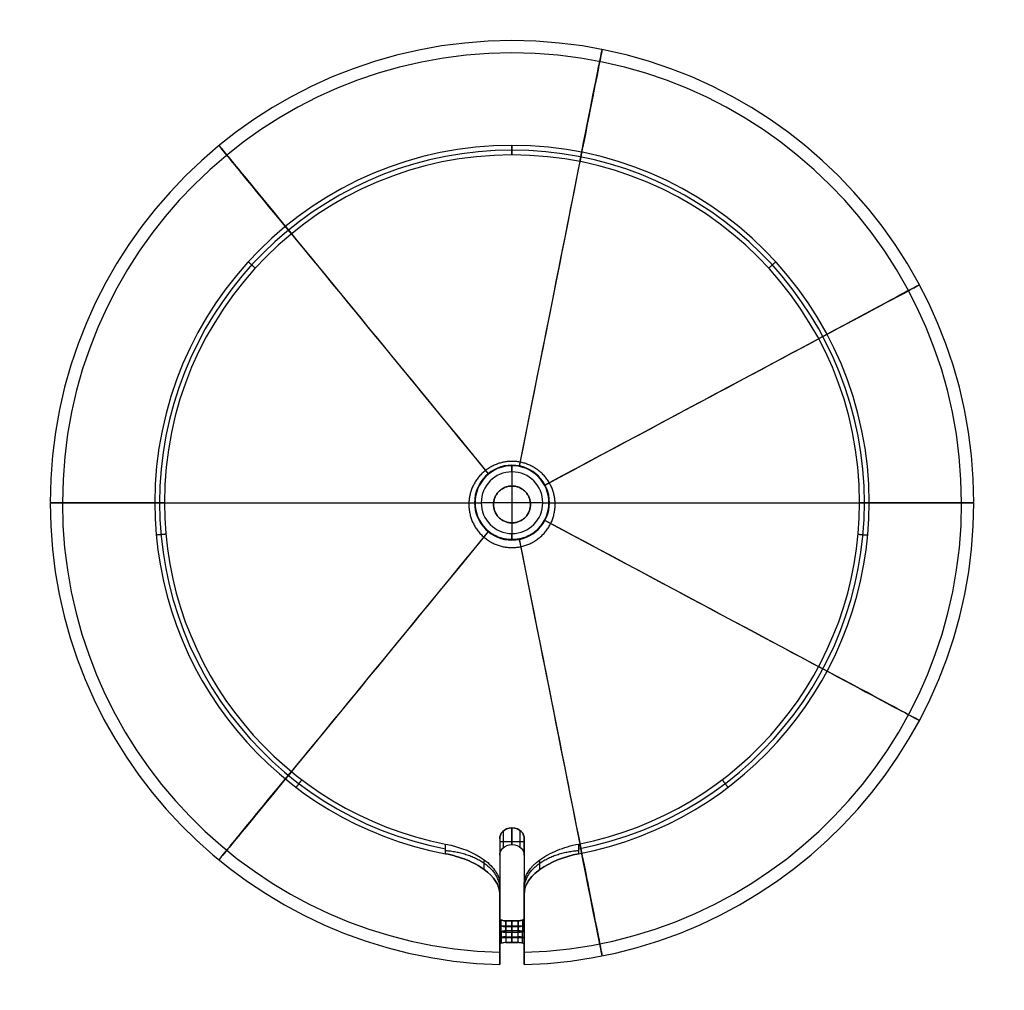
# Model space of a CAD drawing. Header units: millimetres. Extents: x -80 to 80, y -79 to 79.
import ezdxf

# ---------------------------------------------------------------- set-up
doc = ezdxf.new("R2010")
doc.units = ezdxf.units.MM
doc.header["$MEASUREMENT"] = 0
doc.layers.add('Gap pensant round', color=7, linetype='Continuous', true_color=0x4c4c4c)

msp = doc.modelspace()

# ---------------------------------------------------------------- linework, layer by layer
at = {"layer": 'Gap pensant round', "extrusion": (0.980785, -0.19509, 4.25245e-31)}
for radius, end in [(75, 85.3488), (73, 85.2854)]:
    msp.add_arc((0.44, 47.55, -0.09), radius, 320.6542, end, dxfattribs=at)
at = {"layer": 'Gap pensant round'}
for centre, radius, start, end in [((0, 0.45, 47.55), 75, 0, 180), ((0, 0.45, 47.55), 73, 0, 180), ((0, 0.45), 58, 90, 180), ((0, 0.45), 58, 90, 180), ((0, 0.45, 0.63), 57.23, 90, 259.1185), ((0, 0.45), 58, 0, 90), ((0, 0.45), 58, 0, 90), ((0, 0.45, 0.63), 57.23, 280.8815, 90), ((0, 0.45, 1.27), 56.45, 90, 180), ((0, 0.45, 1.27), 56.45, 90, 180), ((0, 0.45, 1.27), 56.45, 0, 90), ((0, 0.45, 1.27), 56.45, 0, 90), ((0, 0.45, 122.3), 6.08, 0, 180), ((0, 0.45, 122.3), 6.08, 360, 180), ((0, 0.45, 120.3), 6, 360, 180), ((0, 0.45, 120.3), 6, 360, 180), ((0, 0.45, 122.3), 5, 0, 180), ((0, 0.45, 122.3), 5, 360, 180), ((0, 0.45, 120.3), 5, 0, 180), ((0, 0.45, 120.3), 5, 0, 180), ((0, 0.45, 122.3), 5, 360, 180), ((0, 0.45, 121.3), 5, 0, 180), ((0, 0.45, 47.55), 75, 180, 268.472), ((0, 0.45, 47.55), 73, 180, 268.4301), ((0, 0.45), 58, 180, 259.2509), ((0, 0.45), 58, 180, 259.2509), ((0, 0.45, 1.27), 56.45, 180, 258.9828), ((0, 0.45, 1.27), 56.45, 180, 258.9828), ((0, 0.45, 122.3), 6.08, 180, 0), ((0, 0.45, 122.3), 6.08, 180, 0), ((0, 0.45, 120.3), 6, 180, 0), ((0, 0.45, 122.3), 5, 180, 0), ((0, 0.45, 122.3), 5, 180, 0), ((0, 0.45, 120.3), 5, 180, 0), ((0, 0.45, 121.3), 5, 180, 0), ((0, 0.45, 122.3), 5, 180, 0), ((0, 0.45, 120.3), 5, 180, 0), ((0, 0.45, 47.55), 73, 271.5699, 0), ((0, 0.45, 47.55), 75, 271.528, 0), ((0, 0.45, 1.27), 56.45, 281.0172, 0), ((0, 0.45, 1.27), 56.45, 281.0172, 0), ((0, 0.45), 58, 280.7491, 360), ((0, 0.45), 58, 280.7491, 360)]:
    msp.add_arc(centre, radius, start, end, dxfattribs=at)
at = {"layer": 'Gap pensant round', "extrusion": (0.77301, 0.634393, 4.31408e-31)}
for radius, end in [(75, 85.3488), (73, 85.2854)]:
    msp.add_arc((0.35, 47.55, 0.29), radius, 320.6542, end, dxfattribs=at)
at = {"layer": 'Gap pensant round', "extrusion": (-0.471397, 0.881921, -4.31408e-31)}
for radius, start in [(73, 94.7146), (75, 94.6512)]:
    msp.add_arc((-0.21, 47.55, 0.4), radius, start, 219.3458, dxfattribs=at)
at = {"layer": 'Gap pensant round', "extrusion": (-1.86341e-12, 1, -1.53281e-12)}
msp.add_arc((0, 47.55, 0.45), 75, 320.6542, 85.3488, dxfattribs=at)
at = {"layer": 'Gap pensant round', "extrusion": (-8.58518e-14, 1, 1.05523e-12)}
msp.add_arc((0, 47.55, 0.45), 75, 320.6542, 85.3488, dxfattribs=at)
at = {"layer": 'Gap pensant round', "extrusion": (-7.75402e-14, 1, 9.40214e-13)}
msp.add_arc((0, 47.55, 0.45), 73, 320.6542, 85.2854, dxfattribs=at)
at = {"layer": 'Gap pensant round', "extrusion": (-1.91576e-12, 1, -1.57573e-12)}
msp.add_arc((0, 47.55, 0.45), 73, 320.6542, 85.2854, dxfattribs=at)
at = {"layer": 'Gap pensant round', "extrusion": (-1.92244e-12, 1, 1.57607e-12)}
msp.add_arc((0, 47.55, 0.45), 73, 94.7146, 219.3458, dxfattribs=at)
at = {"layer": 'Gap pensant round', "extrusion": (-8.1528e-14, 1, -9.42182e-13)}
msp.add_arc((0, 47.55, 0.45), 73, 94.7146, 219.3458, dxfattribs=at)
at = {"layer": 'Gap pensant round', "extrusion": (-8.98437e-14, 1, -1.0572e-12)}
msp.add_arc((0, 47.55, 0.45), 75, 94.6512, 219.3458, dxfattribs=at)
at = {"layer": 'Gap pensant round', "extrusion": (-1.87009e-12, 1, 1.53315e-12)}
msp.add_arc((0, 47.55, 0.45), 75, 94.6512, 219.3458, dxfattribs=at)
at = {"layer": 'Gap pensant round', "extrusion": (0.471397, 0.881921, -4.31408e-31)}
for radius, start in [(73, 94.7146), (75, 94.6512)]:
    msp.add_arc((0.21, 47.55, 0.4), radius, start, 219.3458, dxfattribs=at)
at = {"layer": 'Gap pensant round', "extrusion": (0.77301, -0.634393, -4.19082e-31)}
for radius, start in [(75, 94.6512), (73, 94.7146)]:
    msp.add_arc((0.35, 47.55, -0.29), radius, start, 219.3458, dxfattribs=at)
at = {"layer": 'Gap pensant round', "extrusion": (0.980785, 0.19509, -4.31408e-31)}
for radius, start in [(73, 94.7146), (75, 94.6512)]:
    msp.add_arc((0.44, 47.55, 0.09), radius, start, 219.3458, dxfattribs=at)
at = {"layer": 'Gap pensant round', "extrusion": (1, 6.20372e-17, 2.34787e-16)}
msp.add_arc((0.45, 47.55, -2), 72.97, 138.3983, 196.9523, dxfattribs=at)
msp.add_arc((0.45, 47.55, -2), 72.97, 138.3983, 196.9523, dxfattribs=at)
at = {"layer": 'Gap pensant round', "extrusion": (1, -6.13584e-17, 1.33878e-17)}
msp.add_arc((0.45, 47.55, 2), 72.97, 138.3983, 196.9523, dxfattribs=at)
msp.add_arc((0.45, 47.55, 2), 72.97, 138.3983, 196.9523, dxfattribs=at)
at = {"layer": 'Gap pensant round', "extrusion": (0, 1, 0)}
for start, end in [(360, 90), (90, 180)]:
    msp.add_arc((0, 96, -54.54), 2, start, end, dxfattribs=at)
at = {"layer": 'Gap pensant round', "extrusion": (1, -6.12323e-17, 2.34542e-16)}
msp.add_arc((0.45, 47.55, -2), 74.97, 139.742, 196.9733, dxfattribs=at)
at = {"layer": 'Gap pensant round', "extrusion": (1, 6.72009e-17, 2.36363e-16)}
msp.add_arc((0.45, 47.55, -2), 74.97, 139.742, 196.9733, dxfattribs=at)
at = {"layer": 'Gap pensant round', "extrusion": (1, 5.81643e-17, 1.23395e-17)}
msp.add_arc((0.45, 47.55, 2), 74.97, 139.742, 196.9733, dxfattribs=at)
at = {"layer": 'Gap pensant round', "extrusion": (1, -6.12323e-17, 1.32759e-17)}
for start, end in [(139.742, 196.9733), (196.9733, 202.3235)]:
    msp.add_arc((0.45, 47.55, 2), 74.97, start, end, dxfattribs=at)
at = {"layer": 'Gap pensant round', "extrusion": (1, -1.08881e-16, 1.28043e-16)}
msp.add_arc((0.45, 47.55, -2), 72.97, 202.3445, 212.0486, dxfattribs=at)
at = {"layer": 'Gap pensant round', "extrusion": (1, 3.55498e-17, 2.18463e-16)}
msp.add_arc((0.45, 47.55, -2), 72.97, 202.3445, 212.0486, dxfattribs=at)
at = {"layer": 'Gap pensant round', "extrusion": (1, -1.9147e-17, 3.05746e-17)}
msp.add_arc((0.45, 47.55, 2), 72.97, 202.3445, 212.0486, dxfattribs=at)
msp.add_arc((0.45, 47.55, 2), 72.97, 202.3445, 212.0486, dxfattribs=at)
at = {"layer": 'Gap pensant round', "extrusion": (1, -8.30259e-17, 2.25593e-16)}
msp.add_arc((0.45, 47.55, -2), 74.97, 202.3235, 212.2306, dxfattribs=at)
at = {"layer": 'Gap pensant round', "extrusion": (1, -2.03639e-16, 6.75456e-17)}
msp.add_arc((0.45, 47.55, -2), 74.97, 202.3235, 212.2306, dxfattribs=at)
at = {"layer": 'Gap pensant round', "extrusion": (1, -1.03816e-16, -9.07835e-17)}
msp.add_arc((0.45, 47.55, 2), 74.97, 202.3235, 212.2306, dxfattribs=at)
at = {"layer": 'Gap pensant round', "extrusion": (1, -1.34991e-17, 3.28757e-17)}
msp.add_arc((0.45, 47.55, 2), 74.97, 202.3235, 212.2306, dxfattribs=at)
at = {"layer": 'Gap pensant round', "extrusion": (1, -2.01673e-16, 2.02432e-16)}
msp.add_arc((0.45, 47.55, -2), 72.97, 196.9523, 202.3445, dxfattribs=at)
at = {"layer": 'Gap pensant round', "extrusion": (1, 3.70102e-16, 3.72198e-16)}
msp.add_arc((0.45, 47.55, -2), 72.97, 196.9523, 202.3445, dxfattribs=at)
at = {"layer": 'Gap pensant round', "extrusion": (1, 2.79991e-16, 1.03194e-16)}
msp.add_arc((0.45, 47.55, 2), 72.97, 196.9523, 202.3445, dxfattribs=at)
at = {"layer": 'Gap pensant round', "extrusion": (1, -6.72532e-16, -1.73061e-16)}
msp.add_arc((0.45, 47.55, 2), 72.97, 196.9523, 202.3445, dxfattribs=at)
at = {"layer": 'Gap pensant round', "extrusion": (0, 0.930038, 0.367464)}
for centre, start, end in [((1, 43.06, -56.08), 360, 90), ((-1, 43.06, -56.08), 90, 180)]:
    msp.add_arc(centre, 1, start, end, dxfattribs=at)
at = {"layer": 'Gap pensant round', "extrusion": (1, 0, 0)}
for radius in [72.97, 74.97]:
    msp.add_arc((0.45, 47.55), radius, 197.7375, 201.5593, dxfattribs=at)
at = {"layer": 'Gap pensant round', "extrusion": (1, -6.12323e-17, 2.45241e-16)}
msp.add_arc((0.45, 47.55, -2), 74.97, 196.9733, 202.3235, dxfattribs=at)
at = {"layer": 'Gap pensant round', "extrusion": (1, 6.12323e-17, 2.45241e-16)}
msp.add_arc((0.45, 47.55, -2), 74.97, 196.9733, 202.3235, dxfattribs=at)
at = {"layer": 'Gap pensant round', "extrusion": (0, 0.952462, 0.304656)}
for centre, start, end in [((1, 46.15, -59.05), 270, 0), ((-1, 46.15, -59.05), 180, 270)]:
    msp.add_arc(centre, 1, start, end, dxfattribs=at)
at = {"layer": 'Gap pensant round', "extrusion": (1, 2.28824e-16, 8.20905e-17)}
msp.add_arc((0.45, 47.55, 2), 74.97, 196.9733, 202.3235, dxfattribs=at)
at = {"layer": 'Gap pensant round'}
for points, degree in [([(0, 56.9, 1.27), (0, 57.68, 0.63), (0, 58.45)], 2), ([(0, 58.45), (0, 57.68, 0.63), (0, 56.9, 1.27)], 2), ([(-41.69, 38.52, 1.27), (-42.26, 39.04, 0.63), (-42.83, 39.56)], 2), ([(41.69, 38.52, 1.27), (42.26, 39.04, 0.63), (42.83, 39.56)], 2), ([(0, 7.16, 134), (0, 7.16, 126.5), (0, 7.16, 119)], 2), ([(0, 6.53, 122.3), (0, 5.99, 122.3), (0, 5.45, 122.3)], 2), ([(0, 5.45, 120.3), (0, 5.95, 120.3), (0, 6.45, 120.3)], 2), ([(0, 5.45, 122.3), (0, 0.45, 122.3), (0, -4.55, 122.3)], 2), ([(0.98, 5.35, 120.3), (0.98, 5.35, 121.3), (0.98, 5.35, 122.3)], 2), ([(-3.17, 4.32, 120.3), (-3.17, 4.32, 121.3), (-3.17, 4.32, 122.3)], 2), ([(0, 3.16, 134), (0, 3.16, 126.5), (0, 3.16, 119)], 2), ([(0, 3.16, 693.66), (0, 3.16, 406.33), (0, 3.16, 119)], 2), ([(4.41, 2.81, 120.3), (4.41, 2.81, 121.3), (4.41, 2.81, 122.3)], 2), ([(-7, 0.16, 134), (-7, 0.16, 126.5), (-7, 0.16, 119)], 2), ([(-6.08, 0.45, 122.3), (-5.54, 0.45, 122.3), (-5, 0.45, 122.3)], 2), ([(-6, 0.45, 120.3), (-5.5, 0.45, 120.3), (-5, 0.45, 120.3)], 2), ([(5, 0.45, 122.3), (0, 0.45, 122.3), (-5, 0.45, 122.3)], 2), ([(-5, 0.45, 122.3), (-5, 0.45, 121.3), (-5, 0.45, 120.3)], 2), ([(-5, 0.45, 120.3), (-5, 0.45, 121.3), (-5, 0.45, 122.3)], 2), ([(-3, 0.16, 134), (-3, 0.16, 126.5), (-3, 0.16, 119)], 2), ([(-3, 0.16, 693.66), (-3, 0.16, 406.33), (-3, 0.16, 119)], 2), ([(3, 0.16, 134), (3, 0.16, 126.5), (3, 0.16, 119)], 2), ([(3, 0.16, 693.66), (3, 0.16, 406.33), (3, 0.16, 119)], 2), ([(5, 0.45, 120.3), (5, 0.45, 121.3), (5, 0.45, 122.3)], 2), ([(5, 0.45, 122.3), (5.54, 0.45, 122.3), (6.08, 0.45, 122.3)], 2), ([(5, 0.45, 120.3), (5.5, 0.45, 120.3), (6, 0.45, 120.3)], 2), ([(5, 0.45, 122.3), (5, 0.45, 121.3), (5, 0.45, 120.3)], 2), ([(7, 0.16, 134), (7, 0.16, 126.5), (7, 0.16, 119)], 2), ([(0, -2.84, 134), (0, -2.84, 126.5), (0, -2.84, 119)], 2), ([(0, -2.84, 693.66), (0, -2.84, 406.33), (0, -2.84, 119)], 2), ([(4.41, -1.91, 120.3), (4.41, -1.91, 121.3), (4.41, -1.91, 122.3)], 2), ([(-56.22, -4.67, 1.27), (-56.99, -4.74, 0.63), (-57.76, -4.81)], 2), ([(-3.17, -3.42, 120.3), (-3.17, -3.42, 121.3), (-3.17, -3.42, 122.3)], 2), ([(0, -4.55, 122.3), (0, -5.09, 122.3), (0, -5.63, 122.3)], 2), ([(0, -5.55, 120.3), (0, -5.05, 120.3), (0, -4.55, 120.3)], 2), ([(0.98, -4.45, 120.3), (0.98, -4.45, 121.3), (0.98, -4.45, 122.3)], 2), ([(56.22, -4.67, 1.27), (56.99, -4.74, 0.63), (57.76, -4.81)], 2), ([(0, -6.84, 134), (0, -6.84, 126.5), (0, -6.84, 119)], 2), ([(-34.13, -44.52, 1.27), (-34.59, -45.14, 0.63), (-35.06, -45.75)], 2), ([(34.13, -44.52, 1.27), (34.59, -45.14, 0.63), (35.06, -45.75)], 2), ([(0, -52.31, 98), (0, -53.68, 98), (0, -55.05, 98)], 2), ([(0, -55.05, 98), (0, -53.68, 98), (0, -52.31, 98)], 2), ([(1.27, -52.73, 97.55), (1.27, -54.08, 97.55), (1.27, -55.44, 97.55)], 2), ([(-2, -54.12, 96), (-2, -55.44, 96), (-2, -56.77, 96)], 2), ([(-2, -54.12, 96), (-2, -55.44, 96), (-2, -56.77, 96)], 2), ([(-1.41, -52.85, 97.41), (-1.41, -54.2, 97.41), (-1.41, -55.55, 97.41)], 2), ([(2, -56.77, 96), (2, -55.44, 96), (2, -54.12, 96)], 2), ([(2, -56.77, 96), (2, -55.44, 96), (2, -54.12, 96)], 2), ([(-10.82, -56.53), (-10.81, -56.01, 0.42), (-10.8, -55.49, 0.85), (-10.79, -54.96, 1.27)], 3), ([(-10.82, -56.53), (-10.81, -56.01, 0.42), (-10.8, -55.49, 0.85), (-10.79, -54.96, 1.27)], 3), ([(-2, -64.19, 13.69), (-2, -65.31, 13.69), (-2, -66.44, 13.69)], 2), ([(-2, -64.32, 81.16), (-2, -64.32, 83.24), (-2, -64.32, 85.31)], 2), ([(-2, -65.15, 11.26), (-2, -65.15, 13.42), (-2, -65.15, 15.59)], 2), ([(2, -64.19, 13.69), (2, -65.31, 13.69), (2, -66.44, 13.69)], 2), ([(2, -64.32, 85.31), (2, -64.32, 83.24), (2, -64.32, 81.16)], 2), ([(2, -65.15, 15.59), (2, -65.15, 13.42), (2, -65.15, 11.26)], 2), ([(-2, -67.04, 19.81), (-2, -67.97, 19.44), (-2, -68.9, 19.07)], 2), ([(-2, -67.04, 19.81), (-2, -67.97, 19.44), (-2, -68.9, 19.07)], 2), ([(2, -68.9, 19.07), (2, -67.97, 19.44), (2, -67.04, 19.81)], 2), ([(2, -68.9, 19.07), (2, -67.97, 19.44), (2, -67.04, 19.81)], 2), ([(2, -68.27, 23.01), (0, -68.27, 23.01), (-2, -68.27, 23.01)], 2), ([(-1.77, -69.14, 19.66), (-1.77, -68.21, 20.03), (-1.77, -67.28, 20.4)], 2), ([(-1, -69.28, 20), (-1, -68.35, 20.37), (-1, -67.42, 20.74)], 2), ([(-1, -67.42, 20.74), (-1, -68.35, 20.37), (-1, -69.28, 20)], 2), ([(1, -67.42, 20.74), (0, -67.42, 20.74), (-1, -67.42, 20.74)], 2), ([(-1, -67.42, 20.74), (0, -67.42, 20.74), (1, -67.42, 20.74)], 2), ([(-1, -68.35, 20.37), (0, -68.35, 20.37), (1, -68.35, 20.37)], 2), ([(0, -67.42, 20.74), (0, -68.35, 20.37), (0, -69.28, 20)], 2), ([(1, -67.42, 20.74), (1, -68.35, 20.37), (1, -69.28, 20)], 2), ([(1, -69.28, 20), (1, -68.35, 20.37), (1, -67.42, 20.74)], 2), ([(1.71, -67.31, 20.46), (1.71, -68.24, 20.1), (1.71, -69.17, 19.73)], 2), ([(-2, -71.26, 25.66), (-2, -70.3, 25.97), (-2, -69.35, 26.27)], 2), ([(-2, -71.26, 25.66), (-2, -70.3, 25.97), (-2, -69.35, 26.27)], 2), ([(2, -70.16, 22.34), (0, -70.16, 22.34), (-2, -70.16, 22.34)], 2), ([(-1.77, -69.16, 25.67), (-1.77, -70.12, 25.36), (-1.77, -71.07, 25.06)], 2), ([(-1, -69.05, 25.32), (-1, -70.01, 25.01), (-1, -70.96, 24.71)], 2), ([(-1, -69.05, 25.32), (-1, -70.01, 25.01), (-1, -70.96, 24.71)], 2), ([(1, -69.05, 25.32), (0, -69.05, 25.32), (-1, -69.05, 25.32)], 2), ([(1, -69.05, 25.32), (0, -69.05, 25.32), (-1, -69.05, 25.32)], 2), ([(-1, -69.28, 20), (0, -69.28, 20), (1, -69.28, 20)], 2), ([(-1, -69.28, 20), (0, -69.28, 20), (1, -69.28, 20)], 2), ([(-1, -70.01, 25.01), (0, -70.01, 25.01), (1, -70.01, 25.01)], 2), ([(0, -69.05, 25.32), (0, -70.01, 25.01), (0, -70.96, 24.71)], 2), ([(1, -70.96, 24.71), (1, -70.01, 25.01), (1, -69.05, 25.32)], 2), ([(1, -70.96, 24.71), (1, -70.01, 25.01), (1, -69.05, 25.32)], 2), ([(1.71, -71.05, 24.99), (1.71, -70.1, 25.29), (1.71, -69.14, 25.6)], 2), ([(2, -69.35, 26.27), (2, -70.3, 25.97), (2, -71.26, 25.66)], 2), ([(2, -69.35, 26.27), (2, -70.3, 25.97), (2, -71.26, 25.66)], 2), ([(-2, -71.34, 60.62), (-2, -72.36, 60.62), (-2, -73.38, 60.62)], 2), ([(-1, -70.96, 24.71), (0, -70.96, 24.71), (1, -70.96, 24.71)], 2), ([(1, -70.96, 24.71), (0, -70.96, 24.71), (-1, -70.96, 24.71)], 2), ([(2, -71.34, 60.62), (2, -72.36, 60.62), (2, -73.38, 60.62)], 2)]:
    msp.add_open_spline(points, degree=degree, dxfattribs=at)
for points, weights, knots in [([(7, 0.16, 134), (7, -6.84, 134), (0, -6.84, 134), (-7, -6.84, 134), (-7, 0.16, 134), (-7, 7.16, 134), (0, 7.16, 134), (7, 7.16, 134), (7, 0.16, 134)], [1, 0.707106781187, 1, 0.707106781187, 1, 0.707106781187, 1, 0.707106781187, 1], [0, 0, 0, 10.995574, 10.995574, 21.991149, 21.991149, 32.986723, 32.986723, 43.982297, 43.982297, 43.982297]), ([(7, 0.16, 119), (7, -6.84, 119), (0, -6.84, 119), (-7, -6.84, 119), (-7, 0.16, 119), (-7, 7.16, 119), (0, 7.16, 119), (7, 7.16, 119), (7, 0.16, 119)], [1, 0.707106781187, 1, 0.707106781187, 1, 0.707106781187, 1, 0.707106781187, 1], [0, 0, 0, 10.995574, 10.995574, 21.991149, 21.991149, 32.986723, 32.986723, 43.982297, 43.982297, 43.982297]), ([(7, 0.16, 126.5), (7, -6.84, 126.5), (0, -6.84, 126.5), (-7, -6.84, 126.5), (-7, 0.16, 126.5), (-7, 7.16, 126.5), (0, 7.16, 126.5), (7, 7.16, 126.5), (7, 0.16, 126.5)], [1, 0.707106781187, 1, 0.707106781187, 1, 0.707106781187, 1, 0.707106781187, 1], [0, 0, 0, 10.995574, 10.995574, 21.991149, 21.991149, 32.986723, 32.986723, 43.982297, 43.982297, 43.982297]), ([(3, 0.16, 134), (3, 3.16, 134), (0, 3.16, 134), (-3, 3.16, 134), (-3, 0.16, 134), (-3, -2.84, 134), (0, -2.84, 134), (3, -2.84, 134), (3, 0.16, 134)], [1, 0.707106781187, 1, 0.707106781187, 1, 0.707106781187, 1, 0.707106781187, 1], [43.982297, 43.982297, 43.982297, 48.694686, 48.694686, 53.407075, 53.407075, 58.119464, 58.119464, 62.831853, 62.831853, 62.831853]), ([(3, 0.16, 119), (3, 3.16, 119), (0, 3.16, 119), (-3, 3.16, 119), (-3, 0.16, 119), (-3, -2.84, 119), (0, -2.84, 119), (3, -2.84, 119), (3, 0.16, 119)], [1, 0.707106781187, 1, 0.707106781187, 1, 0.707106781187, 1, 0.707106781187, 1], [43.982297, 43.982297, 43.982297, 48.694686, 48.694686, 53.407075, 53.407075, 58.119464, 58.119464, 62.831853, 62.831853, 62.831853]), ([(3, 0.16, 126.5), (3, 3.16, 126.5), (0, 3.16, 126.5), (-3, 3.16, 126.5), (-3, 0.16, 126.5), (-3, -2.84, 126.5), (0, -2.84, 126.5), (3, -2.84, 126.5), (3, 0.16, 126.5)], [1, 0.707106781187, 1, 0.707106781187, 1, 0.707106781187, 1, 0.707106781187, 1], [43.982297, 43.982297, 43.982297, 48.694686, 48.694686, 53.407075, 53.407075, 58.119464, 58.119464, 62.831853, 62.831853, 62.831853]), ([(3, 0.16, 693.66), (3, -2.84, 693.66), (0, -2.84, 693.66), (-3, -2.84, 693.66), (-3, 0.16, 693.66), (-3, 3.16, 693.66), (0, 3.16, 693.66), (3, 3.16, 693.66), (3, 0.16, 693.66)], [1, 0.707106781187, 1, 0.707106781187, 1, 0.707106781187, 1, 0.707106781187, 1], [0, 0, 0, 4.712389, 4.712389, 9.424778, 9.424778, 14.137167, 14.137167, 18.849556, 18.849556, 18.849556]), ([(3, 0.16, 119), (3, -2.84, 119), (0, -2.84, 119), (-3, -2.84, 119), (-3, 0.16, 119), (-3, 3.16, 119), (0, 3.16, 119), (3, 3.16, 119), (3, 0.16, 119)], [1, 0.707106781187, 1, 0.707106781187, 1, 0.707106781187, 1, 0.707106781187, 1], [0, 0, 0, 4.712389, 4.712389, 9.424778, 9.424778, 14.137167, 14.137167, 18.849556, 18.849556, 18.849556]), ([(3, 0.16, 406.33), (3, -2.84, 406.33), (0, -2.84, 406.33), (-3, -2.84, 406.33), (-3, 0.16, 406.33), (-3, 3.16, 406.33), (0, 3.16, 406.33), (3, 3.16, 406.33), (3, 0.16, 406.33)], [1, 0.707106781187, 1, 0.707106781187, 1, 0.707106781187, 1, 0.707106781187, 1], [0, 0, 0, 4.712389, 4.712389, 9.424778, 9.424778, 14.137167, 14.137167, 18.849556, 18.849556, 18.849556]), ([(6, 0.45, 120.3), (6, -5.55, 120.3), (0, -5.55, 120.3), (-6, -5.55, 120.3), (-6, 0.45, 120.3)], [1, 0.707106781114, 1, 0.707106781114, 1], [0, 0, 0, 0.5, 0.5, 1, 1, 1])]:
    msp.add_rational_spline(points, weights, degree=2, knots=knots, dxfattribs=at)
for points, knots in [([(0, -52.31, 98), (-0.63, -52.31, 98), (-1.18, -52.59, 97.7), (-1.85, -53.29, 96.92), (-2, -53.71, 96.46), (-2, -54.12, 96)], [0, 0, 0, 0, 0.5, 0.5, 1, 1, 1, 1]), ([(-2, -54.12, 96), (-2, -53.71, 96.46), (-1.85, -53.29, 96.92), (-1.18, -52.59, 97.7), (-0.63, -52.31, 98), (0, -52.31, 98)], [8.980768, 8.980768, 8.980768, 8.980768, 9.480768, 9.480768, 9.980768, 9.980768, 9.980768, 9.980768]), ([(2, -54.12, 96), (2, -53.71, 96.46), (1.85, -53.29, 96.92), (1.18, -52.59, 97.69), (0.63, -52.31, 98), (0, -52.31, 98)], [1, 1, 1, 1, 1.5, 1.5, 2, 2, 2, 2]), ([(0, -52.31, 98), (0.63, -52.31, 98), (1.18, -52.59, 97.69), (1.85, -53.29, 96.92), (2, -53.71, 96.46), (2, -54.12, 96)], [9.9807683, 9.9807683, 9.9807683, 9.9807683, 10.4807683, 10.4807683, 10.9807683, 10.9807683, 10.9807683, 10.9807683]), ([(-10.79, -54.96, 1.27), (-8.39, -55.43, 1.27), (-6.13, -56.35, 2.05), (-3.71, -58.12, 4.12), (-3.08, -58.76, 4.95), (-2.22, -60.09, 6.8), (-2, -60.75, 7.79), (-2, -61.4, 8.83)], [0, 0, 0, 0, 0.5, 0.5, 0.75, 0.75, 1, 1, 1, 1]), ([(-10.79, -54.96, 1.27), (-8.39, -55.43, 1.27), (-6.13, -56.35, 2.05), (-3.71, -58.12, 4.12), (-3.08, -58.76, 4.95), (-2.22, -60.09, 6.8), (-2, -60.75, 7.79), (-2, -61.4, 8.83)], [6.695329, 6.695329, 6.695329, 6.695329, 7.195329, 7.195329, 7.445329, 7.445329, 7.695329, 7.695329, 7.695329, 7.695329]), ([(-2, -56.77, 96), (-2, -56.37, 96.47), (-1.84, -55.97, 96.93), (-1.17, -55.31, 97.7), (-0.62, -55.05, 98), (0, -55.05, 98)], [2, 2, 2, 2, 2.5, 2.5, 3, 3, 3, 3]), ([(-2, -56.77, 96), (-2, -56.37, 96.47), (-1.84, -55.97, 96.93), (-1.17, -55.31, 97.7), (-0.62, -55.05, 98), (0, -55.05, 98)], [12.525797, 12.525797, 12.525797, 12.525797, 13.025797, 13.025797, 13.525797, 13.525797, 13.525797, 13.525797]), ([(0, -55.05, 98), (0.62, -55.05, 98), (1.17, -55.31, 97.7), (1.84, -55.97, 96.93), (2, -56.37, 96.47), (2, -56.77, 96)], [3, 3, 3, 3, 3.5, 3.5, 4, 4, 4, 4]), ([(0, -55.05, 98), (0.62, -55.05, 98), (1.17, -55.31, 97.7), (1.84, -55.97, 96.93), (2, -56.37, 96.47), (2, -56.77, 96)], [13.525797, 13.525797, 13.525797, 13.525797, 14.025797, 14.025797, 14.525797, 14.525797, 14.525797, 14.525797]), ([(2, -61.4, 8.83), (2, -60.1, 6.76), (2.91, -58.71, 4.81), (5.33, -56.94, 2.73), (6.29, -56.41, 2.19), (8.44, -55.54, 1.45), (9.59, -55.2, 1.27), (10.79, -54.96, 1.27)], [1.002014, 1.002014, 1.002014, 1.002014, 1.502014, 1.502014, 1.752014, 1.752014, 2.002014, 2.002014, 2.002014, 2.002014]), ([(2, -61.4, 8.83), (2, -60.1, 6.76), (2.91, -58.71, 4.81), (5.33, -56.94, 2.73), (6.29, -56.41, 2.19), (8.44, -55.54, 1.45), (9.59, -55.2, 1.27), (10.79, -54.96, 1.27)], [12.266208, 12.266208, 12.266208, 12.266208, 12.766208, 12.766208, 13.016208, 13.016208, 13.266208, 13.266208, 13.266208, 13.266208]), ([(10.79, -54.96, 1.27), (10.8, -55.44, 0.88), (10.81, -55.93, 0.49), (10.82, -56.41, 0.1), (10.82, -56.45, 0.07), (10.82, -56.49, 0.03), (10.82, -56.53)], [2.002014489, 2.002014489, 2.002014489, 2.002014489, 2.003871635, 2.003871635, 2.003871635, 2.004032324, 2.004032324, 2.004032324, 2.004032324]), ([(10.79, -54.96, 1.27), (10.8, -55.44, 0.88), (10.81, -55.93, 0.49), (10.82, -56.41, 0.1), (10.82, -56.45, 0.07), (10.82, -56.49, 0.03), (10.82, -56.53)], [1.378510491, 1.378510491, 1.378510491, 1.378510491, 1.380367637, 1.380367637, 1.380367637, 1.380528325, 1.380528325, 1.380528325, 1.380528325]), ([(-2, -62.97, 7.56), (-2, -61.66, 5.49), (-2.91, -60.26, 3.54), (-5.34, -58.49, 1.47), (-6.3, -57.97, 0.92), (-8.46, -57.1, 0.19), (-9.61, -56.76), (-10.82, -56.53)], [1.0020145, 1.0020145, 1.0020145, 1.0020145, 1.5020145, 1.5020145, 1.7520145, 1.7520145, 2.0020145, 2.0020145, 2.0020145, 2.0020145]), ([(-10.82, -56.53), (-9.61, -56.76), (-8.46, -57.1, 0.19), (-6.3, -57.97, 0.92), (-5.34, -58.49, 1.47), (-2.91, -60.26, 3.54), (-2, -61.66, 5.49), (-2, -62.97, 7.56)], [10.260632, 10.260632, 10.260632, 10.260632, 10.510632, 10.510632, 10.760632, 10.760632, 11.260632, 11.260632, 11.260632, 11.260632]), ([(10.82, -56.53), (8.41, -56.99), (6.14, -57.91, 0.78), (3.72, -59.67, 2.85), (3.08, -60.32, 3.68), (2.22, -61.65, 5.53), (2, -62.32, 6.53), (2, -62.97, 7.56)], [0, 0, 0, 0, 0.5, 0.5, 0.75, 0.75, 1, 1, 1, 1]), ([(2, -62.97, 7.56), (2, -62.32, 6.53), (2.22, -61.65, 5.53), (3.08, -60.32, 3.68), (3.72, -59.67, 2.85), (6.14, -57.91, 0.78), (8.41, -56.99), (10.82, -56.53)], [15.790961, 15.790961, 15.790961, 15.790961, 16.040961, 16.040961, 16.290961, 16.290961, 16.790961, 16.790961, 16.790961, 16.790961]), ([(-2, -61.4, 8.83), (-2, -61.81, 8.5), (-2, -62.22, 8.17), (-2, -62.64, 7.83), (-2, -62.75, 7.74), (-2, -62.86, 7.65), (-2, -62.97, 7.56)], [1, 1, 1, 1, 1.001584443, 1.001584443, 1.001584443, 1.002014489, 1.002014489, 1.002014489, 1.002014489]), ([(-2, -62.97, 7.56), (-2, -62.86, 7.65), (-2, -62.75, 7.74), (-2, -62.64, 7.83), (-2, -62.22, 8.17), (-2, -61.81, 8.5), (-2, -61.4, 8.83)], [1.342279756, 1.342279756, 1.342279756, 1.342279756, 1.342709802, 1.342709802, 1.342709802, 1.344294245, 1.344294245, 1.344294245, 1.344294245]), ([(2, -62.97, 7.56), (2, -62.86, 7.65), (2, -62.75, 7.74), (2, -62.64, 7.83), (2, -62.22, 8.17), (2, -61.81, 8.5), (2, -61.4, 8.83)], [1, 1, 1, 1, 1.000430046, 1.000430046, 1.000430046, 1.002014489, 1.002014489, 1.002014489, 1.002014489]), ([(2, -61.4, 8.83), (2, -61.81, 8.5), (2, -62.22, 8.17), (2, -62.64, 7.83), (2, -62.75, 7.74), (2, -62.86, 7.65), (2, -62.97, 7.56)], [1.342279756, 1.342279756, 1.342279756, 1.342279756, 1.343864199, 1.343864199, 1.343864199, 1.344294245, 1.344294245, 1.344294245, 1.344294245]), ([(-1, -67.42, 20.74), (-1.11, -67.42, 20.74), (-1.23, -67.41, 20.72), (-1.33, -67.4, 20.68), (-1.44, -67.38, 20.65), (-1.54, -67.36, 20.6), (-1.62, -67.34, 20.53), (-1.71, -67.31, 20.47), (-1.79, -67.28, 20.39), (-1.85, -67.24, 20.3), (-1.91, -67.21, 20.21), (-1.95, -67.17, 20.11), (-1.98, -67.13, 20.01), (-1.99, -67.1, 19.94), (-2, -67.07, 19.88), (-2, -67.04, 19.81)], [1, 1, 1, 1, 1.000335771, 1.000335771, 1.000335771, 1.000671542, 1.000671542, 1.000671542, 1.00100731, 1.00100731, 1.00100731, 1.001343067, 1.001343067, 1.001343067, 1.001562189, 1.001562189, 1.001562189, 1.001562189]), ([(-2, -67.04, 19.81), (-2, -67.07, 19.88), (-1.99, -67.1, 19.94), (-1.98, -67.13, 20.01), (-1.95, -67.17, 20.11), (-1.91, -67.21, 20.21), (-1.85, -67.24, 20.3), (-1.79, -67.28, 20.39), (-1.71, -67.31, 20.47), (-1.62, -67.34, 20.53), (-1.54, -67.36, 20.6), (-1.44, -67.38, 20.65), (-1.33, -67.4, 20.68), (-1.23, -67.41, 20.72), (-1.11, -67.42, 20.74), (-1, -67.42, 20.74)], [0.095686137, 0.095686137, 0.095686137, 0.095686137, 0.095907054, 0.095907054, 0.095907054, 0.096245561, 0.096245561, 0.096245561, 0.096584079, 0.096584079, 0.096584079, 0.0969226, 0.0969226, 0.0969226, 0.097261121, 0.097261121, 0.097261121, 0.097261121]), ([(2, -67.04, 19.81), (2, -67.09, 19.91), (1.98, -67.13, 20.02), (1.94, -67.17, 20.11), (1.91, -67.21, 20.21), (1.85, -67.25, 20.31), (1.78, -67.28, 20.39), (1.71, -67.31, 20.47), (1.63, -67.34, 20.54), (1.53, -67.36, 20.59), (1.44, -67.38, 20.65), (1.33, -67.4, 20.69), (1.22, -67.41, 20.71), (1.15, -67.41, 20.73), (1.07, -67.42, 20.74), (1, -67.42, 20.74)], [2.001562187, 2.001562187, 2.001562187, 2.001562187, 2.001897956, 2.001897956, 2.001897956, 2.002233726, 2.002233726, 2.002233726, 2.002569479, 2.002569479, 2.002569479, 2.00290524, 2.00290524, 2.00290524, 2.003124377, 2.003124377, 2.003124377, 2.003124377]), ([(1, -67.42, 20.74), (1.07, -67.42, 20.74), (1.15, -67.41, 20.73), (1.22, -67.41, 20.71), (1.33, -67.4, 20.69), (1.44, -67.38, 20.65), (1.53, -67.36, 20.59), (1.63, -67.34, 20.54), (1.71, -67.31, 20.47), (1.78, -67.28, 20.39), (1.85, -67.25, 20.31), (1.91, -67.21, 20.21), (1.94, -67.17, 20.11), (1.98, -67.13, 20.02), (2, -67.09, 19.91), (2, -67.04, 19.81)], [1.097261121, 1.097261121, 1.097261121, 1.097261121, 1.097482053, 1.097482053, 1.097482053, 1.097820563, 1.097820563, 1.097820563, 1.098159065, 1.098159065, 1.098159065, 1.098497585, 1.098497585, 1.098497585, 1.098836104, 1.098836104, 1.098836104, 1.098836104]), ([(-2, -68.9, 19.07), (-2, -68.95, 19.18), (-1.98, -68.99, 19.28), (-1.94, -69.03, 19.38), (-1.91, -69.07, 19.48), (-1.85, -69.11, 19.57), (-1.78, -69.14, 19.65), (-1.71, -69.17, 19.73), (-1.63, -69.2, 19.8), (-1.53, -69.22, 19.86), (-1.44, -69.24, 19.91), (-1.33, -69.26, 19.95), (-1.22, -69.27, 19.98), (-1.15, -69.27, 19.99), (-1.07, -69.28, 20), (-1, -69.28, 20)], [2.001562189, 2.001562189, 2.001562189, 2.001562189, 2.001897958, 2.001897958, 2.001897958, 2.002233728, 2.002233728, 2.002233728, 2.002569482, 2.002569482, 2.002569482, 2.002905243, 2.002905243, 2.002905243, 2.003124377, 2.003124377, 2.003124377, 2.003124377]), ([(-2, -68.9, 19.07), (-2, -68.95, 19.18), (-1.98, -68.99, 19.28), (-1.94, -69.03, 19.38), (-1.91, -69.07, 19.48), (-1.85, -69.11, 19.57), (-1.78, -69.14, 19.65), (-1.71, -69.17, 19.73), (-1.63, -69.2, 19.8), (-1.53, -69.22, 19.86), (-1.44, -69.24, 19.91), (-1.33, -69.26, 19.95), (-1.22, -69.27, 19.98), (-1.15, -69.27, 19.99), (-1.07, -69.28, 20), (-1, -69.28, 20)], [2.191445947, 2.191445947, 2.191445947, 2.191445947, 2.191781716, 2.191781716, 2.191781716, 2.192117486, 2.192117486, 2.192117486, 2.19245324, 2.19245324, 2.19245324, 2.192789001, 2.192789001, 2.192789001, 2.193008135, 2.193008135, 2.193008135, 2.193008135]), ([(-2, -69.35, 26.27), (-2, -69.32, 26.17), (-1.98, -69.29, 26.06), (-1.94, -69.25, 25.96), (-1.91, -69.22, 25.86), (-1.85, -69.19, 25.76), (-1.78, -69.17, 25.68), (-1.71, -69.14, 25.59), (-1.63, -69.12, 25.52), (-1.53, -69.1, 25.46), (-1.44, -69.08, 25.41), (-1.33, -69.07, 25.37), (-1.22, -69.06, 25.34), (-1.15, -69.06, 25.33), (-1.07, -69.05, 25.32), (-1, -69.05, 25.32)], [1, 1, 1, 1, 1.000335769, 1.000335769, 1.000335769, 1.000671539, 1.000671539, 1.000671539, 1.001007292, 1.001007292, 1.001007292, 1.001343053, 1.001343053, 1.001343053, 1.001562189, 1.001562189, 1.001562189, 1.001562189]), ([(-1, -69.05, 25.32), (-1.07, -69.05, 25.32), (-1.15, -69.06, 25.33), (-1.22, -69.06, 25.34), (-1.33, -69.07, 25.37), (-1.44, -69.08, 25.41), (-1.53, -69.1, 25.46), (-1.63, -69.12, 25.52), (-1.71, -69.14, 25.59), (-1.78, -69.17, 25.68), (-1.85, -69.19, 25.76), (-1.91, -69.22, 25.86), (-1.94, -69.25, 25.96), (-1.98, -69.29, 26.06), (-2, -69.32, 26.17), (-2, -69.35, 26.27)], [0, 0, 0, 0, 0.000220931, 0.000220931, 0.000220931, 0.000559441, 0.000559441, 0.000559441, 0.000897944, 0.000897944, 0.000897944, 0.001236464, 0.001236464, 0.001236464, 0.001574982, 0.001574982, 0.001574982, 0.001574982]), ([(1, -69.28, 20), (1.11, -69.28, 20), (1.23, -69.27, 19.98), (1.33, -69.26, 19.95), (1.44, -69.24, 19.91), (1.54, -69.22, 19.86), (1.62, -69.2, 19.8), (1.71, -69.17, 19.73), (1.79, -69.14, 19.65), (1.85, -69.1, 19.56), (1.91, -69.07, 19.48), (1.95, -69.03, 19.38), (1.98, -68.99, 19.28), (1.99, -68.96, 19.21), (2, -68.93, 19.14), (2, -68.9, 19.07)], [1, 1, 1, 1, 1.000335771, 1.000335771, 1.000335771, 1.000671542, 1.000671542, 1.000671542, 1.00100731, 1.00100731, 1.00100731, 1.001343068, 1.001343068, 1.001343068, 1.001562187, 1.001562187, 1.001562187, 1.001562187]), ([(1, -69.28, 20), (1.11, -69.28, 20), (1.23, -69.27, 19.98), (1.33, -69.26, 19.95), (1.44, -69.24, 19.91), (1.54, -69.22, 19.86), (1.62, -69.2, 19.8), (1.71, -69.17, 19.73), (1.79, -69.14, 19.65), (1.85, -69.1, 19.56), (1.91, -69.07, 19.48), (1.95, -69.03, 19.38), (1.98, -68.99, 19.28), (1.99, -68.96, 19.21), (2, -68.93, 19.14), (2, -68.9, 19.07)], [1, 1, 1, 1, 1.000335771, 1.000335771, 1.000335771, 1.000671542, 1.000671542, 1.000671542, 1.00100731, 1.00100731, 1.00100731, 1.001343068, 1.001343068, 1.001343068, 1.001562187, 1.001562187, 1.001562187, 1.001562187]), ([(1, -69.05, 25.32), (1.11, -69.05, 25.32), (1.23, -69.06, 25.34), (1.33, -69.07, 25.37), (1.44, -69.08, 25.41), (1.54, -69.1, 25.46), (1.62, -69.12, 25.53), (1.71, -69.14, 25.59), (1.79, -69.17, 25.68), (1.85, -69.2, 25.77), (1.91, -69.22, 25.86), (1.95, -69.26, 25.96), (1.98, -69.29, 26.06), (1.99, -69.31, 26.13), (2, -69.33, 26.2), (2, -69.35, 26.27)], [2.001562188, 2.001562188, 2.001562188, 2.001562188, 2.001897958, 2.001897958, 2.001897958, 2.002233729, 2.002233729, 2.002233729, 2.002569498, 2.002569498, 2.002569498, 2.002905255, 2.002905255, 2.002905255, 2.003124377, 2.003124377, 2.003124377, 2.003124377]), ([(2, -69.35, 26.27), (2, -69.33, 26.2), (1.99, -69.31, 26.13), (1.98, -69.29, 26.06), (1.95, -69.26, 25.96), (1.91, -69.22, 25.86), (1.85, -69.2, 25.77), (1.79, -69.17, 25.68), (1.71, -69.14, 25.59), (1.62, -69.12, 25.53), (1.54, -69.1, 25.46), (1.44, -69.08, 25.41), (1.33, -69.07, 25.37), (1.23, -69.06, 25.34), (1.11, -69.05, 25.32), (1, -69.05, 25.32)], [1.192947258, 1.192947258, 1.192947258, 1.192947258, 1.193168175, 1.193168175, 1.193168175, 1.193506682, 1.193506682, 1.193506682, 1.1938452, 1.1938452, 1.1938452, 1.194183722, 1.194183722, 1.194183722, 1.194522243, 1.194522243, 1.194522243, 1.194522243]), ([(-1, -70.96, 24.71), (-1.11, -70.96, 24.71), (-1.23, -70.97, 24.73), (-1.33, -70.98, 24.76), (-1.44, -70.99, 24.8), (-1.54, -71, 24.85), (-1.62, -71.03, 24.92), (-1.71, -71.05, 24.98), (-1.79, -71.07, 25.07), (-1.85, -71.1, 25.16), (-1.91, -71.13, 25.25), (-1.95, -71.16, 25.35), (-1.98, -71.19, 25.45), (-1.99, -71.21, 25.52), (-2, -71.24, 25.59), (-2, -71.26, 25.66)], [2.001562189, 2.001562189, 2.001562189, 2.001562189, 2.00189796, 2.00189796, 2.00189796, 2.002233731, 2.002233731, 2.002233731, 2.002569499, 2.002569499, 2.002569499, 2.002905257, 2.002905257, 2.002905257, 2.003124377, 2.003124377, 2.003124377, 2.003124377]), ([(-1, -70.96, 24.71), (-1.11, -70.96, 24.71), (-1.23, -70.97, 24.73), (-1.33, -70.98, 24.76), (-1.44, -70.99, 24.8), (-1.54, -71, 24.85), (-1.62, -71.03, 24.92), (-1.71, -71.05, 24.98), (-1.79, -71.07, 25.07), (-1.85, -71.1, 25.16), (-1.91, -71.13, 25.25), (-1.95, -71.16, 25.35), (-1.98, -71.19, 25.45), (-1.99, -71.21, 25.52), (-2, -71.24, 25.59), (-2, -71.26, 25.66)], [2.096504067, 2.096504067, 2.096504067, 2.096504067, 2.096839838, 2.096839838, 2.096839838, 2.097175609, 2.097175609, 2.097175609, 2.097511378, 2.097511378, 2.097511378, 2.097847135, 2.097847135, 2.097847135, 2.098066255, 2.098066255, 2.098066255, 2.098066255]), ([(2, -71.26, 25.66), (2, -71.22, 25.56), (1.98, -71.19, 25.45), (1.94, -71.16, 25.35), (1.91, -71.13, 25.25), (1.85, -71.1, 25.15), (1.78, -71.07, 25.07), (1.71, -71.05, 24.98), (1.63, -71.02, 24.91), (1.53, -71.01, 24.85), (1.44, -70.99, 24.8), (1.33, -70.97, 24.76), (1.22, -70.97, 24.73), (1.15, -70.96, 24.72), (1.07, -70.96, 24.71), (1, -70.96, 24.71)], [1, 1, 1, 1, 1.000335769, 1.000335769, 1.000335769, 1.000671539, 1.000671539, 1.000671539, 1.001007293, 1.001007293, 1.001007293, 1.001343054, 1.001343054, 1.001343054, 1.001562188, 1.001562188, 1.001562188, 1.001562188]), ([(2, -71.26, 25.66), (2, -71.22, 25.56), (1.98, -71.19, 25.45), (1.94, -71.16, 25.35), (1.91, -71.13, 25.25), (1.85, -71.1, 25.15), (1.78, -71.07, 25.07), (1.71, -71.05, 24.98), (1.63, -71.02, 24.91), (1.53, -71.01, 24.85), (1.44, -70.99, 24.8), (1.33, -70.97, 24.76), (1.22, -70.97, 24.73), (1.15, -70.96, 24.72), (1.07, -70.96, 24.71), (1, -70.96, 24.71)], [1.09494188, 1.09494188, 1.09494188, 1.09494188, 1.095277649, 1.095277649, 1.095277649, 1.095613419, 1.095613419, 1.095613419, 1.095949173, 1.095949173, 1.095949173, 1.096284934, 1.096284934, 1.096284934, 1.096504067, 1.096504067, 1.096504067, 1.096504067])]:
    msp.add_open_spline(points, degree=3, knots=knots, dxfattribs=at)
for points, weights, degree in [([(-10.81, -56, 0.43), (-2, -56.66, 1.25), (-2, -62.23, 8.16)], [0.999999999, 0.748069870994, 0.999999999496], 2), ([(-4.53, -59.09, 2.16), (-4.52, -58.57, 2.58), (-4.52, -58.05, 3.01), (-4.52, -57.53, 3.43)], [0.873725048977, 0.873880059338, 0.874038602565, 0.874200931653], 3), ([(2, -62.23, 8.16), (2, -56.66, 1.25), (10.81, -56, 0.43)], [0.999999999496, 0.748070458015, 0.999999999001], 2), ([(4.53, -59.09, 2.16), (4.52, -58.57, 2.58), (4.52, -58.05, 3.01), (4.52, -57.53, 3.43)], [0.873725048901, 0.873880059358, 0.874038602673, 0.874200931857], 3)]:
    msp.add_rational_spline(points, weights, degree=degree, dxfattribs=at)

doc.saveas('drawing.dxf')
